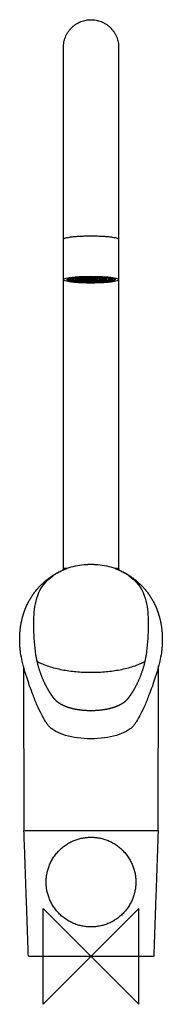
# Model space of a CAD drawing. Header units: millimetres. Extents: x -30 to 30, y -20 to 391.
import ezdxf

# ---------------------------------------------------------------- set-up
doc = ezdxf.new("R2010")
doc.units = ezdxf.units.MM
doc.header["$MEASUREMENT"] = 0
doc.layers.add('ORIGIN', color=6, linetype='Continuous')
doc.layers.add('PLANNING', color=1, linetype='Continuous')

# ---------------------------------------------------------------- blocks, each defined once
blk = doc.blocks.new('8011-0000_F')
at = {"layer": 'ORIGIN'}
for p, q in [((20, 20), (-20, -20)), ((-20, -20), (-20, 20)), ((-20, 20), (20, -20)), ((20, -20), (20, 20))]:
    blk.add_line(p, q, dxfattribs=at)
at = {"layer": 'PLANNING'}
for p, q in [((-8.93, 282.39), (-8.93, 282.87)), ((-6.33, 282.39), (-6.33, 282.88)), ((-2.73, 282.39), (-2.73, 282.88)), ((8.97, 282.87), (8.97, 282.39)), ((-29.38, 126.69), (-29.38, 126.75))]:
    blk.add_line(p, q, dxfattribs=at)
for points in [[(2.77, 282.38), (2.77, 282.88), (2.77, 282.88)], [(6.37, 282.88), (6.37, 282.88), (6.37, 282.39)], [(-28.14, 120.98), (-27.98, 52.7)], [(28.03, 52.7), (28.19, 121.17)], [(-27.78, 52.5), (27.83, 52.5)]]:
    blk.add_lwpolyline(points, dxfattribs=at)
for points, weights, degree, knots in [([(-11.48, 379.3), (-11.48, 390.8), (0.02, 390.8), (11.52, 390.8), (11.52, 379.3)], [1, 0.707106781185, 1, 0.707106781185, 1], 2, [0, 0, 0, 18.064158, 18.064158, 36.128316, 36.128316, 36.128316]), ([(-29.38, 126.75), (-29.54, 127.77), (-29.64, 128.78), (-29.69, 129.81), (-29.7, 129.95), (-29.71, 130.11), (-29.72, 130.26), (-29.79, 131.79), (-29.78, 134.78), (-29.22, 139.16), (-28.31, 142.63), (-27.32, 145.29), (-26.74, 146.58), (-26.43, 147.21), (-23.59, 152.93), (-19.09, 157.48), (-13.4, 160.37)], [0.999999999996, 0.999289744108, 0.999289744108, 0.999999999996, 0.999988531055, 0.999988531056, 1, 1, 1, 1, 1, 1, 1, 1, 0.966343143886, 0.966343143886, 1], 3, [-20.944879, -20.944879, -20.944879, -20.944879, -17.877985, -17.877985, -17.877985, -17.428706, -17.428706, -17.428706, -12.84479, -8.482089, -4.200145, -2.094381, 0, 0, 0, 18.826206, 18.826206, 18.826206, 18.826206]), ([(-11.56, 161.61), (-11.62, 161.61), (-10.99, 161.61), (-10.88, 161.61), (-10.78, 161.61)], [0.923036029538, 0.946459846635, 1, 1, 1], 2, [5.4569151, 5.4569151, 5.4569151, 5.8097524, 5.8097524, 6.0224823, 6.0224823, 6.0224823]), ([(11.61, 161.61), (11.67, 161.61), (11.04, 161.61), (10.92, 161.61), (10.77, 161.61)], [0.923036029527, 0.946459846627, 1, 0.989264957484, 0.979740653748], 2, [1.9016954, 1.9016954, 1.9016954, 2.2545327, 2.2545327, 2.3252781, 2.3252781, 2.3252781]), ([(13.4, 160.37), (19.09, 157.48), (23.59, 152.93), (26.43, 147.21), (26.74, 146.58), (27.32, 145.29), (28.31, 142.63), (29.22, 139.16), (29.78, 134.78), (29.79, 131.79), (29.72, 130.26), (29.71, 130.11), (29.7, 129.95), (29.69, 129.81), (29.64, 128.78), (29.54, 127.77), (29.38, 126.75)], [1, 0.966343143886, 0.966343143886, 1, 1, 1, 1, 1, 1, 1, 1, 0.999988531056, 0.999988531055, 0.999999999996, 0.999289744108, 0.999289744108, 0.999999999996], 3, [-18.826206, -18.826206, -18.826206, -18.826206, 0, 0, 0, 2.094381, 4.200145, 8.482089, 12.84479, 17.428706, 17.428706, 17.428706, 17.877985, 17.877985, 17.877985, 20.944879, 20.944879, 20.944879, 20.944879]), ([(0, 102.48), (0, 102.48), (0, 102.48), (0, 102.48), (-0.48, 102.48), (-1.45, 102.5), (-3.36, 102.61), (-5.67, 102.89), (-8.27, 103.43), (-9.99, 103.98), (-10.74, 104.28), (-10.97, 104.37), (-11.51, 104.6), (-12.37, 105.02), (-13.74, 105.85), (-14.77, 106.79), (-15.32, 107.49), (-15.79, 108.07), (-16.25, 108.7), (-16.65, 109.33), (-17.05, 109.94), (-17.83, 111.18), (-19.24, 113.72), (-20.77, 117.13), (-22.13, 121.41), (-22.77, 124.37), (-22.99, 125.84)], [1, 1, 1, 1, 1, 1, 1, 1, 1, 1, 1, 1, 1, 1, 1, 1, 1, 0.999154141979, 0.999154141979, 1, 1, 1, 1, 1, 1, 1, 1], 3, [-16.402784, -16.402784, -16.402784, -16.402784, -16.40278, -16.40278, -16.40278, -14.953506, -13.506144, -10.671412, -7.955806, -5.546302, -5.546302, -5.546302, -4.785943, -4.060872, -2.6655, 0, 0, 0, 2.246855, 2.246855, 2.246855, 4.434533, 6.627199, 10.981029, 15.611348, 20.075724, 20.075724, 20.075724, 20.075724]), ([(22.99, 125.84), (22.77, 124.37), (22.13, 121.41), (20.77, 117.13), (19.24, 113.72), (17.83, 111.18), (17.05, 109.94), (16.65, 109.33), (16.25, 108.7), (15.79, 108.07), (15.32, 107.49), (14.77, 106.79), (13.74, 105.85), (12.37, 105.02), (11.51, 104.6), (10.97, 104.37), (10.74, 104.28), (9.99, 103.98), (8.27, 103.43), (5.67, 102.89), (3.36, 102.61), (1.45, 102.5), (0.48, 102.48), (0, 102.48), (0, 102.48), (0, 102.48), (0, 102.48)], [1, 1, 1, 1, 1, 1, 1, 1, 0.999154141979, 0.999154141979, 1, 1, 1, 1, 1, 1, 1, 1, 1, 1, 1, 1, 1, 1, 1, 1, 1], 3, [-20.075724, -20.075724, -20.075724, -20.075724, -15.611348, -10.981029, -6.627199, -4.434533, -2.246855, -2.246855, -2.246855, 0, 0, 0, 2.6655, 4.060872, 4.785943, 5.546302, 5.546302, 5.546302, 7.955806, 10.671412, 13.506144, 14.953506, 16.40278, 16.40278, 16.40278, 16.402784, 16.402784, 16.402784, 16.402784]), ([(-27.97, 52.29), (-27.97, 52.38), (-27.91, 52.44), (-27.85, 52.5), (-27.77, 52.5)], [0.999999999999, 0.92065955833, 1, 0.920659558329, 1], 2, [0, 0, 0, 0.1605588, 0.1605588, 0.3211177, 0.3211177, 0.3211177]), ([(18.72, 31.2), (18.52, 49.92), (-0.2, 49.72), (-18.92, 49.52), (-18.72, 30.8), (-18.52, 12.08), (0.2, 12.28), (18.92, 12.48), (18.72, 31.2)], [1, 0.707106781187, 1, 0.707106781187, 1, 0.707106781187, 1, 0.707106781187, 1], 2, [0, 0, 0, 29.407665, 29.407665, 58.81533, 58.81533, 88.222995, 88.222995, 117.63066, 117.63066, 117.63066]), ([(27.82, 52.5), (27.9, 52.5), (27.96, 52.44), (28.02, 52.38), (28.02, 52.29)], [1, 0.920481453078, 1, 0.920481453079, 0.999999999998], 2, [0, 0, 0, 0.1605998, 0.1605998, 0.3211996, 0.3211996, 0.3211996])]:
    blk.add_rational_spline(points, weights, degree=degree, knots=knots, dxfattribs=at)
for points, degree in [([(-11.48, 161.8), (-11.48, 270.55), (-11.48, 379.3)], 2), ([(11.52, 379.3), (11.52, 270.55), (11.52, 161.8)], 2), ([(-11.56, 161.61), (-11.45, 161.7), (-11.34, 161.8)], 2), ([(-10.27, 161.8), (-10.87, 161.8), (-11.48, 161.8)], 2), ([(-1.95, 163.54), (-1.17, 163.58), (-0.39, 163.6), (0.39, 163.6), (1.17, 163.58), (1.95, 163.54)], 5), ([(11.52, 161.8), (10.9, 161.8), (10.27, 161.8)], 2), ([(11.39, 161.8), (11.5, 161.7), (11.61, 161.61)], 2), ([(-22.21, 150.61), (-21.05, 153.8), (-18.87, 156.63), (-15.84, 158.84)], 3), ([(15.84, 158.84), (18.87, 156.63), (21.05, 153.8), (22.21, 150.61)], 3), ([(-26.13, 0.19), (-27.05, 26.24), (-27.97, 52.29)], 2), ([(28.02, 52.29), (27.1, 26.24), (26.18, 0.19)], 2), ([(0.02, 0), (-12.95, 0), (-25.93, 0)], 2), ([(25.98, 0), (13, 0), (0.02, 0)], 2)]:
    blk.add_open_spline(points, degree=degree, dxfattribs=at)
for points, weights, degree in [([(-11.48, 299.2), (-11.48, 300.6), (-0.04, 300.61)], [0.997571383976, 0.708326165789, 1], 2), ([(-0.04, 300.61), (11.46, 300.61), (11.52, 299.21)], [1, 0.707106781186, 1], 2), ([(0.09, 280.93), (-22.91, 280.91), (-23.04, 283.72), (-0.04, 283.73)], [1, 0.333333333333, 0.333333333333, 1], 3), ([(-9.97, 282.32), (-10.03, 283.54), (-0.03, 283.55)], [1, 0.707106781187, 1], 2), ([(-8.92, 282.37), (-8.98, 283.47), (-0.03, 283.47)], [1, 0.707106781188, 1], 2), ([(-0.04, 283.73), (22.96, 283.75), (23.09, 280.95), (0.09, 280.93)], [1, 0.333333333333, 0.333333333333, 1], 3), ([(-0.03, 283.55), (9.97, 283.56), (10.02, 282.34)], [1, 0.707106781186, 1], 2), ([(-0.03, 283.47), (8.92, 283.48), (8.97, 282.39)], [1, 0.707106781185, 1], 2), ([(0.08, 281.11), (-9.92, 281.11), (-9.97, 282.32)], [1, 0.707106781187, 1], 2), ([(0.08, 281.29), (-8.87, 281.28), (-8.92, 282.37)], [1, 0.707106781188, 1], 2), ([(-8.42, 282.37), (-8.47, 283.4), (-0.02, 283.41)], [1, 0.707106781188, 1], 2), ([(0.07, 281.35), (-8.38, 281.35), (-8.42, 282.37)], [1, 0.707106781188, 1], 2), ([(-8.18, 282.63), (-7.63, 282.36), (-6.07, 282.16)], [0.920968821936, 0.856681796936, 0.853698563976], 2), ([(-6.32, 282.38), (-6.36, 283.15), (-0.01, 283.15)], [1, 0.707106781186, 1], 2), ([(-6.33, 282.88), (-6.33, 282.99), (-6.07, 283.09)], [0.99757490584, 0.942216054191, 0.908135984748], 2), ([(0.06, 281.61), (-6.29, 281.6), (-6.32, 282.38)], [1, 0.707106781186, 1], 2), ([(-5.47, 282.38), (-5.51, 283.05), (-0.01, 283.05)], [1, 0.707106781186, 1], 2), ([(0.06, 281.71), (-5.44, 281.71), (-5.47, 282.38)], [1, 0.707106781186, 1], 2), ([(-5.08, 282.63), (-4.35, 282.41), (-2.62, 282.29)], [0.890837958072, 0.828629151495, 0.870214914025], 2), ([(-2.73, 282.88), (-2.73, 282.92), (-2.62, 282.97)], [0.997574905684, 0.943721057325, 0.910004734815], 2), ([(-2.73, 282.38), (-2.74, 282.71), (0.01, 282.72)], [1, 0.707106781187, 1], 2), ([(0.04, 282.05), (-2.71, 282.04), (-2.73, 282.38)], [1, 0.707106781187, 1], 2), ([(-2.22, 282.38), (-2.24, 282.65), (0.01, 282.66)], [1, 0.707106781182, 1], 2), ([(0.04, 282.11), (-2.21, 282.11), (-2.22, 282.38)], [1, 0.707106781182, 1], 2), ([(-0.93, 282.63), (-0.45, 282.6), (0.04, 282.6)], [1, 0.999646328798, 1], 2), ([(-0.02, 283.41), (8.43, 283.42), (8.47, 282.39)], [1, 0.707106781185, 1], 2), ([(-0.01, 283.15), (6.34, 283.16), (6.37, 282.39)], [1, 0.707106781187, 1], 2), ([(-0.01, 283.05), (5.49, 283.06), (5.52, 282.38)], [1, 0.707106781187, 1], 2), ([(0.01, 282.72), (2.76, 282.72), (2.77, 282.38)], [1, 0.707106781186, 1], 2), ([(0.01, 282.66), (2.26, 282.66), (2.27, 282.38)], [1, 0.707106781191, 1], 2), ([(0.04, 282.6), (0.51, 282.6), (0.98, 282.63)], [1, 0.99961242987, 1], 2), ([(2.77, 282.38), (2.79, 282.05), (0.04, 282.05)], [1, 0.707106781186, 1], 2), ([(2.27, 282.38), (2.29, 282.11), (0.04, 282.11)], [1, 0.707106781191, 1], 2), ([(6.37, 282.39), (6.41, 281.61), (0.06, 281.61)], [1, 0.707106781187, 1], 2), ([(5.52, 282.38), (5.56, 281.71), (0.06, 281.71)], [1, 0.707106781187, 1], 2), ([(8.47, 282.39), (8.52, 281.36), (0.07, 281.35)], [1, 0.707106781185, 1], 2), ([(8.97, 282.39), (9.03, 281.3), (0.08, 281.29)], [1, 0.707106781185, 1], 2), ([(10.02, 282.34), (10.08, 281.12), (0.08, 281.11)], [1, 0.707106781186, 1], 2), ([(2.77, 282.88), (2.77, 282.92), (2.67, 282.97)], [1, 0.946702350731, 0.912801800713], 2), ([(2.67, 282.29), (4.4, 282.41), (5.13, 282.63)], [0.871680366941, 0.82832047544, 0.888677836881], 2), ([(6.12, 283.09), (6.37, 282.99), (6.37, 282.88)], [0.910759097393, 0.945082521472, 1], 2), ([(6.12, 282.16), (7.68, 282.36), (8.23, 282.63)], [0.853597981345, 0.855248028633, 0.917956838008], 2), ([(-15.84, 158.84), (-13.19, 160.69), (-10.15, 161.8)], [0.999999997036, 0.991541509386, 1], 2), ([(-11.61, 161.25), (-11.59, 161.43), (-11.56, 161.61)], [1, 0.999879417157, 1], 2), ([(10.15, 161.8), (13.19, 160.69), (15.84, 158.84)], [1, 0.991541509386, 0.999999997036], 2), ([(11.61, 161.61), (11.64, 161.42), (11.67, 161.23)], [1, 0.999862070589, 1], 2), ([(29.38, 126.75), (29.38, 126.72), (29.38, 126.69)], [1, 0.999999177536, 1], 2), ([(-27.98, 52.7), (-27.97, 52.5), (-27.78, 52.5)], [1, 0.708904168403, 1], 2), ([(27.83, 52.5), (28.03, 52.5), (28.03, 52.7)], [1, 0.707749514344, 1], 2), ([(-25.93, 0), (-26.12, 0), (-26.13, 0.19)], [1, 0.719926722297, 0.999999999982], 2), ([(26.18, 0.19), (26.17, 0), (25.98, 0)], [0.999999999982, 0.72011149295, 1], 2)]:
    blk.add_rational_spline(points, weights, degree=degree, dxfattribs=at)
for points, knots in [([(-13.4, 160.37), (-13.07, 160.55), (-11.69, 161.26), (-7.98, 162.74), (-4.39, 163.4), (-1.95, 163.54)], [18.826206, 18.826206, 18.826206, 18.826206, 19.950367, 23.464213, 30.793213, 30.793213, 30.793213, 30.793213]), ([(1.95, 163.54), (4.39, 163.4), (7.98, 162.74), (11.69, 161.26), (13.07, 160.55), (13.4, 160.37)], [-30.793213, -30.793213, -30.793213, -30.793213, -23.464213, -19.950367, -18.826206, -18.826206, -18.826206, -18.826206]), ([(-22.99, 125.84), (-23.52, 129.45), (-23.93, 136.15), (-23.88, 144.53), (-22.7, 149.07), (-22.21, 150.61)], [-24.949919, -24.949919, -24.949919, -24.949919, -14.001075, -4.835336, 0, 0, 0, 0]), ([(22.21, 150.61), (22.7, 149.07), (23.88, 144.53), (23.93, 136.15), (23.52, 129.45), (22.99, 125.84)], [0, 0, 0, 0, 4.835336, 14.001075, 24.949919, 24.949919, 24.949919, 24.949919]), ([(-17.54, 96), (-17.79, 96.28), (-18.29, 96.93), (-19.38, 98.57), (-20.81, 101.19), (-22.57, 104.94), (-24.98, 110.85), (-27.07, 116.99), (-28.66, 122.86), (-29.19, 125.49), (-29.38, 126.69)], [-33.126989, -33.126989, -33.126989, -33.126989, -32.009455, -30.654532, -27.207769, -23.082067, -18.232793, -8.046926, -3.64602, 0, 0, 0, 0]), ([(29.38, 126.69), (29.19, 125.49), (28.66, 122.86), (27.07, 116.99), (24.98, 110.85), (22.57, 104.94), (20.81, 101.19), (19.38, 98.57), (18.29, 96.93), (17.79, 96.28), (17.54, 96)], [0, 0, 0, 0, 3.64602, 8.046926, 18.232793, 23.082067, 27.207769, 30.654532, 32.009455, 33.126989, 33.126989, 33.126989, 33.126989]), ([(-22.39, 122.97), (-21.7, 122.61), (-20.15, 121.91), (-16.72, 120.68), (-12.08, 119.51), (-6.15, 118.66), (-2.09, 118.53), (0.02, 118.53)], [0, 0, 0, 0, 2.348757, 5.103948, 10.898138, 16.698521, 23.052807, 23.052807, 23.052807, 23.052807]), ([(0.02, 118.53), (2.14, 118.53), (6.2, 118.66), (12.13, 119.51), (16.77, 120.68), (20.2, 121.91), (21.75, 122.61), (22.44, 122.97)], [-23.052807, -23.052807, -23.052807, -23.052807, -16.698521, -10.898138, -5.103948, -2.348757, 0, 0, 0, 0]), ([(0, 90.78), (0, 90.78), (-1.87, 90.78), (-5.46, 91.01), (-10.43, 92.01), (-14.02, 93.38), (-16.28, 94.8), (-17.17, 95.59), (-17.54, 96)], [-18.734128, -18.734128, -18.734128, -18.734128, -18.728678, -13.136625, -7.966359, -3.540078, -1.65849, 0, 0, 0, 0]), ([(17.54, 96), (17.17, 95.59), (16.28, 94.8), (14.02, 93.38), (10.43, 92.01), (5.46, 91.01), (1.87, 90.78), (0, 90.78), (0, 90.78)], [0, 0, 0, 0, 1.65849, 3.540078, 7.966359, 13.136625, 18.728678, 18.734128, 18.734128, 18.734128, 18.734128])]:
    blk.add_open_spline(points, degree=3, knots=knots, dxfattribs=at)

msp = doc.modelspace()

# ---------------------------------------------------------------- block references
msp.add_blockref('8011-0000_F', (0, 0))

doc.saveas('drawing.dxf')
